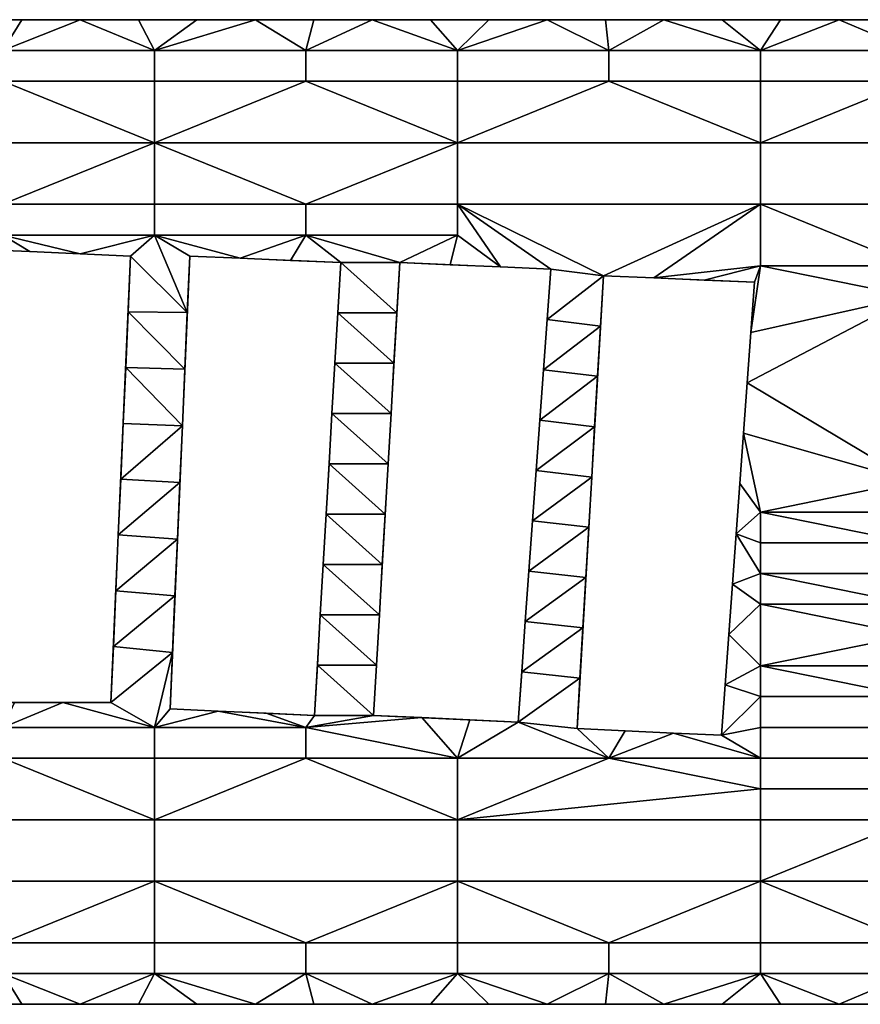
# Model space of a CAD drawing. Extents: x 0 to 1200, y 0 to 150.
# Tile 8 of 10: x 764 to 892, y 0 to 150. Entities that reach past the tile are written whole.
import ezdxf

# ---------------------------------------------------------------- set-up
doc = ezdxf.new("R2010")
doc.units = 0
doc.header["$MEASUREMENT"] = 0
doc.layers.add('DEFAULT', color=7, linetype='Continuous')

msp = doc.modelspace()

# ---------------------------------------------------------------- linework, layer by layer
at = {"color": 7}
for p, q in [((0, 150), (1200, 150)), ((781, 114), (758, 115)), ((778, 46), (781, 114)), ((790, 114), (787, 45)), ((813, 113), (790, 114)), ((809, 44), (813, 113)), ((822, 113), (818, 44)), ((845, 112), (822, 113)), ((840, 43), (845, 112)), ((853, 111), (849, 42)), ((876, 110), (853, 111)), ((871, 41), (876, 110)), ((756, 46), (778, 46)), ((787, 45), (809, 44)), ((818, 44), (840, 43)), ((849, 42), (871, 41)), ((0, 0), (1200, 0))]:
    msp.add_line(p, q, dxfattribs=at)

# ---------------------------------------------------------------- meshes
at = {"layer": 'DEFAULT', "color": 7}
mesh = msp.add_polyface(dxfattribs=at)
corners = [(761.54, 121.88), (784.62, 131.25), (784.62, 121.88), (738.46, 131.25), (784.62, 117.19), (761.54, 117.19), (784.62, 145.31), (784.62, 140.62), (761.54, 140.62), (761.54, 145.31), (782.22, 150), (773.33, 150), (764.44, 150), (755.56, 150), (746.67, 150), (758, 115), (765.67, 114.67), (773.33, 114.33), (781, 114), (749, 117), (746.67, 150), (755.56, 150, 1.98), (755.56, 150), (764.44, 150, 1.98), (764.44, 150), (773.33, 150, 1.98), (773.33, 150), (782.22, 150, 1.98), (782.22, 150), (781, 114), (781, 114, 1.98), (773.33, 114.33), (773.33, 114.33, 1.98), (765.67, 114.67), (765.67, 114.67, 1.98), (758, 115), (758, 115, 1.98), (761.54, 121.88, 1.98), (784.62, 121.88, 1.98), (784.62, 131.25, 1.98), (738.46, 131.25, 1.98), (761.54, 117.19, 1.98), (784.62, 117.19, 1.98), (784.62, 145.31, 1.98), (761.54, 145.31, 1.98), (761.54, 140.62, 1.98), (784.62, 140.62, 1.98), (773.33, 150, 1.98), (764.44, 150, 1.98), (755.56, 150, 1.98), (746.67, 150, 1.98), (758, 115, 1.98), (765.67, 114.67, 1.98), (773.33, 114.33, 1.98), (781, 114, 1.98), (749, 117, 1.98)]
mesh.append_faces([[corners[k] for k in face] for face in [(0, 1, 2), (1, 0, 3), (2, 4, 5, 0), (6, 7, 8, 9), (1, 8, 7), (3, 8, 1), (10, 6, 11), (11, 9, 12), (12, 9, 13), (13, 9, 14), (15, 5, 16), (16, 5, 17), (17, 4, 18), (5, 15, 0), (4, 17, 5), (9, 11, 6), (19, 0, 15), (20, 21, 22), (22, 23, 24), (24, 25, 26), (26, 27, 28), (27, 26, 25), (25, 24, 23), (23, 22, 21), (29, 30, 31), (31, 32, 33), (33, 34, 35), (35, 34, 36), (34, 33, 32), (32, 31, 30), (37, 38, 39), (39, 40, 37), (38, 37, 41, 42), (43, 44, 45, 46), (39, 46, 45), (40, 39, 45), (47, 48, 44), (48, 49, 44), (49, 50, 44), (51, 52, 41), (52, 53, 41), (53, 54, 42), (41, 37, 51), (42, 41, 53), (44, 43, 47), (55, 51, 37)]], dxfattribs={"color": 7})
mesh = msp.add_polyface(dxfattribs=at)
corners = [(784.62, 131.25), (807.69, 121.88), (784.62, 121.88), (830.77, 131.25), (830.77, 121.88), (830.77, 117.19), (807.69, 117.19), (784.62, 117.19), (807.69, 145.31), (807.69, 140.62), (784.62, 140.62), (784.62, 145.31), (830.77, 145.31), (830.77, 140.62), (817.78, 150), (808.89, 150), (800, 150), (791.11, 150), (782.22, 150), (790, 114), (797.67, 113.67), (805.33, 113.33), (813, 113), (822, 113), (782.22, 150), (791.11, 150, 1.98), (791.11, 150), (800, 150, 1.98), (800, 150), (808.89, 150, 1.98), (808.89, 150), (817.78, 150, 1.98), (817.78, 150), (782.22, 150, 1.98), (797.67, 113.67), (797.67, 113.67, 1.98), (790, 114), (790, 114, 1.98), (784.62, 131.25, 1.98), (784.62, 121.88, 1.98), (807.69, 121.88, 1.98), (830.77, 131.25, 1.98), (784.62, 117.19, 1.98), (807.69, 117.19, 1.98), (807.69, 145.31, 1.98), (784.62, 145.31, 1.98), (784.62, 140.62, 1.98), (807.69, 140.62, 1.98), (817.78, 150, 1.98), (808.89, 150, 1.98), (800, 150, 1.98), (791.11, 150, 1.98), (782.22, 150, 1.98), (773.33, 150, 1.98), (790, 114, 1.98), (797.67, 113.67, 1.98), (805.33, 113.33, 1.98), (813, 113, 1.98), (830.77, 145.31, 1.98), (822, 113, 1.98)]
mesh.append_faces([[corners[k] for k in face] for face in [(0, 1, 2), (3, 1, 0), (4, 5, 6, 1), (1, 6, 7, 2), (8, 9, 10, 11), (12, 13, 9, 8), (9, 0, 10), (0, 9, 3), (14, 8, 15), (15, 8, 16), (16, 11, 17), (17, 11, 18), (19, 7, 20), (20, 6, 21), (21, 6, 22), (6, 20, 7), (11, 16, 8), (8, 14, 12), (22, 6, 23), (24, 25, 26), (26, 27, 28), (28, 29, 30), (30, 31, 32), (31, 30, 29), (29, 28, 27), (27, 26, 25), (25, 24, 33), (34, 35, 36), (36, 35, 37), (38, 39, 40), (41, 38, 40), (40, 39, 42, 43), (44, 45, 46, 47), (47, 46, 38), (38, 41, 47), (48, 49, 44), (49, 50, 44), (50, 51, 45), (51, 52, 45), (52, 53, 45), (54, 55, 42), (55, 56, 43), (56, 57, 43), (43, 42, 55), (45, 44, 50), (44, 58, 48), (57, 59, 43)]], dxfattribs={"color": 7})
mesh = msp.add_polyface(dxfattribs=at)
corners = [(807.69, 121.88), (830.77, 131.25), (830.77, 121.88), (807.69, 140.62), (830.77, 140.62), (853.85, 145.31), (853.85, 140.62), (830.77, 145.31), (853.33, 150), (844.44, 150), (835.56, 150), (826.67, 150), (817.78, 150), (822, 113), (830.77, 117.19), (829.67, 112.67), (837.33, 112.33), (845, 112), (807.69, 117.19), (853, 111), (817.78, 150), (817.78, 150, 1.98), (826.67, 150), (826.67, 150, 1.98), (835.56, 150), (844.44, 150, 1.98), (844.44, 150), (853.33, 150, 1.98), (853.33, 150), (835.56, 150, 1.98), (821.56, 105.33, 1.98), (822, 113), (822, 113, 1.98), (845, 112), (845, 112, 1.98), (837.33, 112.33), (837.33, 112.33, 1.98), (829.67, 112.67), (829.67, 112.67, 1.98), (822, 113), (822, 113, 1.98), (807.69, 121.88, 1.98), (830.77, 121.88, 1.98), (830.77, 131.25, 1.98), (807.69, 117.19, 1.98), (830.77, 117.19, 1.98), (830.77, 145.31, 1.98), (807.69, 145.31, 1.98), (807.69, 140.62, 1.98), (830.77, 140.62, 1.98), (853.85, 145.31, 1.98), (853.85, 140.62, 1.98), (853.33, 150, 1.98), (844.44, 150, 1.98), (835.56, 150, 1.98), (826.67, 150, 1.98), (817.78, 150, 1.98), (822, 113, 1.98), (829.67, 112.67, 1.98), (837.33, 112.33, 1.98), (845, 112, 1.98), (853, 111, 1.98)]
mesh.append_faces([[corners[k] for k in face] for face in [(0, 1, 2), (1, 3, 4), (5, 6, 4, 7), (6, 1, 4), (8, 5, 9), (9, 7, 10), (10, 7, 11), (11, 7, 12), (13, 14, 15), (15, 14, 16), (16, 2, 17), (14, 13, 18), (2, 16, 14), (7, 9, 5), (17, 2, 19), (20, 21, 22), (22, 23, 24), (24, 25, 26), (26, 27, 28), (27, 26, 25), (25, 24, 29), (29, 24, 23), (23, 22, 21), (30, 31, 32), (33, 34, 35), (35, 36, 37), (37, 38, 39), (39, 38, 40), (38, 37, 36), (36, 35, 34), (41, 42, 43), (42, 41, 44, 45), (46, 47, 48, 49), (43, 49, 48), (50, 46, 49, 51), (51, 49, 43), (52, 53, 50), (53, 54, 46), (54, 55, 46), (55, 56, 46), (57, 58, 45), (58, 59, 45), (59, 60, 42), (45, 44, 57), (42, 45, 59), (46, 50, 53), (42, 60, 61)]], dxfattribs={"color": 7})
mesh = msp.add_polyface(dxfattribs=at)
corners = [(923.08, 131.25), (923.08, 121.88), (876.92, 121.88), (876.92, 131.25), (830.77, 121.88), (830.77, 131.25), (900, 112.5), (876.92, 112.5), (900, 145.31), (900, 140.62), (876.92, 140.62), (876.92, 145.31), (853.85, 140.62), (853.85, 145.31), (897.78, 150), (888.89, 150), (880, 150), (871.11, 150), (862.22, 150), (853.33, 150), (853, 111), (853.33, 150), (862.22, 150, 1.98), (862.22, 150), (871.11, 150, 1.98), (871.11, 150), (880, 150, 1.98), (880, 150), (888.89, 150, 1.98), (888.89, 150), (897.78, 150, 1.98), (897.78, 150), (906.67, 150, 1.98), (853.33, 150, 1.98), (923.08, 131.25, 1.98), (876.92, 131.25, 1.98), (876.92, 121.88, 1.98), (923.08, 121.88, 1.98), (830.77, 131.25, 1.98), (830.77, 121.88, 1.98), (876.92, 112.5, 1.98), (900, 112.5, 1.98), (900, 145.31, 1.98), (876.92, 145.31, 1.98), (876.92, 140.62, 1.98), (900, 140.62, 1.98), (853.85, 145.31, 1.98), (853.85, 140.62, 1.98), (897.78, 150, 1.98), (888.89, 150, 1.98), (880, 150, 1.98), (871.11, 150, 1.98), (862.22, 150, 1.98), (853.33, 150, 1.98), (853, 111, 1.98)]
mesh.append_faces([[corners[k] for k in face] for face in [(0, 1, 2, 3), (3, 2, 4, 5), (2, 6, 7), (1, 6, 2), (8, 9, 10, 11), (11, 10, 12, 13), (3, 12, 10), (5, 12, 3), (9, 3, 10), (3, 9, 0), (14, 8, 15), (15, 11, 16), (16, 11, 17), (17, 11, 18), (18, 13, 19), (2, 20, 4), (11, 15, 8), (13, 18, 11), (21, 22, 23), (23, 24, 25), (25, 26, 27), (27, 28, 29), (29, 30, 31), (32, 31, 30), (30, 29, 28), (28, 27, 26), (26, 25, 24), (24, 23, 22), (22, 21, 33), (34, 35, 36, 37), (35, 38, 39, 36), (36, 40, 41), (37, 36, 41), (42, 43, 44, 45), (43, 46, 47, 44), (35, 44, 47), (38, 35, 47), (45, 44, 35), (35, 34, 45), (48, 49, 42), (49, 50, 43), (50, 51, 43), (51, 52, 43), (52, 53, 46), (36, 39, 54), (43, 42, 49), (46, 43, 52)]], dxfattribs={"color": 7})
mesh = msp.add_polyface(dxfattribs=at)
corners = [(876.92, 75), (900, 79.69), (900, 75), (876, 110), (876.92, 112.5), (875.44, 102.33), (900, 107.81), (874.89, 94.67), (874.33, 87), (873.78, 79.33), (873.22, 71.67), (853, 111), (876.92, 121.88), (860.67, 110.67), (868.33, 110.33), (900, 112.5), (853, 111), (852.56, 103.33, 1.98), (852.56, 103.33), (852.11, 95.67, 1.98), (853, 111, 1.98), (876, 110), (876, 110, 1.98), (868.33, 110.33), (868.33, 110.33, 1.98), (860.67, 110.67), (860.67, 110.67, 1.98), (853, 111), (853, 111, 1.98), (873.22, 71.67), (873.22, 71.67, 1.98), (873.78, 79.33), (873.78, 79.33, 1.98), (874.33, 87), (874.33, 87, 1.98), (874.89, 94.67), (874.89, 94.67, 1.98), (875.44, 102.33), (875.44, 102.33, 1.98), (876, 110), (876, 110, 1.98), (876.92, 75, 1.98), (900, 75, 1.98), (900, 79.69, 1.98), (853, 111, 1.98), (860.67, 110.67, 1.98), (876.92, 121.88, 1.98), (868.33, 110.33, 1.98), (876.92, 112.5, 1.98), (876, 110, 1.98), (875.44, 102.33, 1.98), (874.89, 94.67, 1.98), (900, 107.81, 1.98), (874.33, 87, 1.98), (873.78, 79.33, 1.98), (873.22, 71.67, 1.98), (900, 112.5, 1.98)]
mesh.append_faces([[corners[k] for k in face] for face in [(0, 1, 2), (3, 4, 5), (5, 6, 7), (7, 1, 8), (8, 0, 9), (9, 0, 10), (11, 12, 13), (13, 4, 14), (14, 4, 3), (0, 8, 1), (6, 4, 15), (4, 13, 12), (4, 6, 5), (6, 1, 7), (16, 17, 18), (19, 18, 17), (17, 16, 20), (21, 22, 23), (23, 24, 25), (25, 26, 27), (27, 26, 28), (26, 25, 24), (24, 23, 22), (29, 30, 31), (31, 32, 33), (33, 34, 35), (35, 36, 37), (37, 38, 39), (39, 38, 40), (38, 37, 36), (36, 35, 34), (34, 33, 32), (32, 31, 30), (41, 42, 43), (44, 45, 46), (45, 47, 48), (47, 49, 48), (49, 50, 48), (50, 51, 52), (51, 53, 43), (53, 54, 41), (54, 55, 41), (41, 43, 53), (52, 56, 48), (48, 46, 45), (48, 50, 52), (52, 51, 43)]], dxfattribs={"color": 7})
mesh = msp.add_polyface(dxfattribs=at)
corners = [(788.5, 79.5), (779.5, 80), (788.88, 88.12), (780.25, 97), (789.25, 96.75), (781, 114), (789.62, 105.38), (780.62, 105.5), (779.88, 88.5), (779.12, 71.5), (756.75, 71.88), (747.12, 73.88), (757, 80.5), (747.5, 82.5), (757.25, 89.12), (747.88, 91.12), (757.5, 97.75), (748.25, 99.75), (757.75, 106.38), (748.62, 108.38), (758, 115), (784.62, 117.19), (758, 115), (757.75, 106.38, 1.98), (757.75, 106.38), (757.5, 97.75, 1.98), (757.5, 97.75), (757.25, 89.12, 1.98), (757.25, 89.12), (757, 80.5, 1.98), (757, 80.5), (756.75, 71.88, 1.98), (756.75, 71.88), (758, 115, 1.98), (779.12, 71.5), (779.5, 80, 1.98), (779.5, 80), (779.88, 88.5, 1.98), (779.88, 88.5), (780.25, 97, 1.98), (780.25, 97), (780.62, 105.5), (780.62, 105.5, 1.98), (781, 114), (781, 114, 1.98), (779.12, 71.5, 1.98), (788.5, 79.5, 1.98), (788.88, 88.12, 1.98), (779.5, 80, 1.98), (789.25, 96.75, 1.98), (780.25, 97, 1.98), (756.75, 71.88, 1.98), (757, 80.5, 1.98), (747.12, 73.88, 1.98), (757.25, 89.12, 1.98), (747.5, 82.5, 1.98), (757.5, 97.75, 1.98), (747.88, 91.12, 1.98), (757.75, 106.38, 1.98), (748.25, 99.75, 1.98), (758, 115, 1.98), (748.62, 108.38, 1.98), (781, 114, 1.98), (780.62, 105.5, 1.98), (789.62, 105.38, 1.98), (779.88, 88.5, 1.98), (779.12, 71.5, 1.98), (784.62, 117.19, 1.98)]
mesh.append_faces([[corners[k] for k in face] for face in [(0, 1, 2), (2, 3, 4), (5, 6, 7), (7, 4, 3), (3, 2, 8), (8, 2, 1), (1, 0, 9), (10, 11, 12), (12, 13, 14), (14, 15, 16), (16, 17, 18), (18, 19, 20), (6, 5, 21), (22, 23, 24), (24, 25, 26), (26, 27, 28), (28, 29, 30), (30, 31, 32), (31, 30, 29), (29, 28, 27), (27, 26, 25), (25, 24, 23), (23, 22, 33), (34, 35, 36), (36, 37, 38), (38, 39, 40), (40, 39, 41), (41, 42, 43), (43, 42, 44), (42, 41, 39), (39, 38, 37), (37, 36, 35), (35, 34, 45), (46, 47, 48), (47, 49, 50), (51, 52, 53), (52, 54, 55), (54, 56, 57), (56, 58, 59), (58, 60, 61), (62, 63, 64), (63, 50, 49), (50, 65, 47), (65, 48, 47), (48, 66, 46), (64, 67, 62)]], dxfattribs={"color": 7})
mesh = msp.add_polyface(dxfattribs=at)
corners = [(819.78, 74.67), (811.22, 82.33), (820.22, 82.33), (811.67, 90), (820.67, 90), (812.11, 97.67), (821.11, 97.67), (812.56, 105.33), (821.56, 105.33), (813, 113), (822, 113), (810.78, 74.67), (789.25, 96.75), (780.62, 105.5), (789.62, 105.38), (784.62, 117.19), (790, 114), (790, 114), (790, 114, 1.98), (789.62, 105.38), (789.62, 105.38, 1.98), (789.25, 96.75), (789.25, 96.75, 1.98), (788.88, 88.12), (788.5, 79.5, 1.98), (788.5, 79.5), (788.12, 70.88, 1.98), (788.88, 88.12, 1.98), (813, 113), (813, 113, 1.98), (805.33, 113.33), (805.33, 113.33, 1.98), (797.67, 113.67), (797.67, 113.67, 1.98), (810.78, 74.67), (811.22, 82.33, 1.98), (811.22, 82.33), (811.67, 90, 1.98), (811.67, 90), (812.11, 97.67), (812.11, 97.67, 1.98), (812.56, 105.33), (812.56, 105.33, 1.98), (813, 113), (813, 113, 1.98), (810.78, 74.67, 1.98), (819.78, 74.67, 1.98), (820.22, 82.33, 1.98), (811.22, 82.33, 1.98), (820.67, 90, 1.98), (811.67, 90, 1.98), (821.11, 97.67, 1.98), (812.11, 97.67, 1.98), (821.56, 105.33, 1.98), (812.56, 105.33, 1.98), (822, 113, 1.98), (813, 113, 1.98), (789.25, 96.75, 1.98), (789.62, 105.38, 1.98), (780.62, 105.5, 1.98), (790, 114, 1.98), (784.62, 117.19, 1.98), (810.78, 74.67, 1.98)]
mesh.append_faces([[corners[k] for k in face] for face in [(0, 1, 2), (2, 3, 4), (4, 5, 6), (6, 7, 8), (8, 9, 10), (9, 8, 7), (7, 6, 5), (5, 4, 3), (3, 2, 1), (1, 0, 11), (12, 13, 14), (14, 15, 16), (17, 18, 19), (19, 20, 21), (21, 22, 23), (23, 24, 25), (26, 25, 24), (24, 23, 27), (27, 23, 22), (22, 21, 20), (20, 19, 18), (28, 29, 30), (30, 31, 32), (33, 32, 31), (31, 30, 29), (34, 35, 36), (36, 37, 38), (38, 37, 39), (39, 40, 41), (41, 42, 43), (43, 42, 44), (42, 41, 40), (40, 39, 37), (37, 36, 35), (35, 34, 45), (46, 47, 48), (47, 49, 50), (49, 51, 52), (51, 53, 54), (53, 55, 56), (57, 58, 59), (58, 60, 61), (56, 54, 53), (54, 52, 51), (52, 50, 49), (50, 48, 47), (48, 62, 46)]], dxfattribs={"color": 7})
mesh = msp.add_polyface(dxfattribs=at)
corners = [(850.78, 72.67), (842.22, 73.67), (851.22, 80.33), (842.78, 81.33), (851.67, 88), (843.33, 89), (852.11, 95.67), (843.89, 96.67), (852.56, 103.33), (844.44, 104.33), (853, 111), (845, 112), (852.56, 103.33), (852.11, 95.67, 1.98), (852.11, 95.67), (851.67, 88), (851.67, 88, 1.98), (851.22, 80.33), (850.78, 72.67, 1.98), (850.78, 72.67), (851.22, 80.33, 1.98), (822, 113), (821.56, 105.33, 1.98), (821.56, 105.33), (821.11, 97.67, 1.98), (821.11, 97.67), (820.67, 90), (820.67, 90, 1.98), (820.22, 82.33), (819.78, 74.67, 1.98), (819.78, 74.67), (820.22, 82.33, 1.98), (842.22, 73.67), (842.78, 81.33, 1.98), (842.78, 81.33), (843.33, 89), (843.33, 89, 1.98), (843.89, 96.67), (843.89, 96.67, 1.98), (844.44, 104.33), (844.44, 104.33, 1.98), (845, 112), (845, 112, 1.98), (842.22, 73.67, 1.98), (850.78, 72.67, 1.98), (851.22, 80.33, 1.98), (842.22, 73.67, 1.98), (851.67, 88, 1.98), (842.78, 81.33, 1.98), (852.11, 95.67, 1.98), (843.33, 89, 1.98), (852.56, 103.33, 1.98), (843.89, 96.67, 1.98), (853, 111, 1.98), (844.44, 104.33, 1.98), (845, 112, 1.98)]
mesh.append_faces([[corners[k] for k in face] for face in [(0, 1, 2), (2, 3, 4), (4, 5, 6), (6, 7, 8), (8, 9, 10), (11, 10, 9), (9, 8, 7), (7, 6, 5), (5, 4, 3), (3, 2, 1), (12, 13, 14), (14, 13, 15), (15, 16, 17), (17, 18, 19), (18, 17, 20), (20, 17, 16), (16, 15, 13), (21, 22, 23), (23, 24, 25), (25, 24, 26), (26, 27, 28), (28, 29, 30), (29, 28, 31), (31, 28, 27), (27, 26, 24), (24, 23, 22), (32, 33, 34), (34, 33, 35), (35, 36, 37), (37, 38, 39), (39, 40, 41), (41, 40, 42), (40, 39, 38), (38, 37, 36), (36, 35, 33), (33, 32, 43), (44, 45, 46), (45, 47, 48), (47, 49, 50), (49, 51, 52), (51, 53, 54), (55, 54, 53), (54, 52, 51), (52, 50, 49), (50, 48, 47), (48, 46, 45)]], dxfattribs={"color": 7})
mesh = msp.add_polyface(dxfattribs=at)
corners = [(787, 45), (784.62, 42.19), (787.38, 53.62), (778.38, 54.5), (787.75, 62.25), (778.75, 63), (788.12, 70.88), (779.12, 71.5), (788.5, 79.5), (778, 46), (770.67, 46), (761.54, 42.19), (763.33, 46), (756, 46), (746, 48), (756.25, 54.62), (746.38, 56.62), (756.5, 63.25), (746.75, 65.25), (756.75, 71.88), (756.75, 71.88), (756.5, 63.25, 1.98), (756.5, 63.25), (756.25, 54.62, 1.98), (756.25, 54.62), (756, 46, 1.98), (756, 46), (756.75, 71.88, 1.98), (778, 46), (778.38, 54.5, 1.98), (778.38, 54.5), (778.75, 63, 1.98), (778.75, 63), (779.12, 71.5, 1.98), (779.12, 71.5), (778, 46, 1.98), (756, 46), (763.33, 46, 1.98), (763.33, 46), (770.67, 46), (770.67, 46, 1.98), (778, 46), (756, 46, 1.98), (778, 46, 1.98), (787, 45, 1.98), (787.38, 53.62, 1.98), (784.62, 42.19, 1.98), (787.75, 62.25, 1.98), (778.38, 54.5, 1.98), (788.12, 70.88, 1.98), (778.75, 63, 1.98), (788.5, 79.5, 1.98), (779.12, 71.5, 1.98), (756, 46, 1.98), (756.25, 54.62, 1.98), (746, 48, 1.98), (756.5, 63.25, 1.98), (746.38, 56.62, 1.98), (756.75, 71.88, 1.98), (746.75, 65.25, 1.98), (778, 46, 1.98), (770.67, 46, 1.98), (763.33, 46, 1.98), (761.54, 42.19, 1.98)]
mesh.append_faces([[corners[k] for k in face] for face in [(0, 1, 2), (2, 3, 4), (4, 5, 6), (6, 7, 8), (9, 1, 10), (10, 11, 12), (12, 11, 13), (7, 6, 5), (5, 4, 3), (3, 2, 9), (13, 14, 15), (15, 16, 17), (17, 18, 19), (1, 9, 2), (20, 21, 22), (22, 23, 24), (24, 25, 26), (25, 24, 23), (23, 22, 21), (21, 20, 27), (28, 29, 30), (30, 31, 32), (32, 33, 34), (33, 32, 31), (31, 30, 29), (29, 28, 35), (36, 37, 38), (38, 37, 39), (39, 40, 41), (42, 37, 36), (41, 40, 43), (40, 39, 37), (44, 45, 46), (45, 47, 48), (47, 49, 50), (49, 51, 52), (53, 54, 55), (54, 56, 57), (56, 58, 59), (52, 50, 49), (50, 48, 47), (48, 60, 45), (60, 61, 46), (61, 62, 63), (62, 53, 63), (46, 45, 60)]], dxfattribs={"color": 7})
mesh = msp.add_polyface(dxfattribs=at)
corners = [(818, 44), (809.44, 51.67), (818.44, 51.67), (809.89, 59.33), (818.89, 59.33), (810.33, 67), (819.33, 67), (810.78, 74.67), (819.78, 74.67), (794.33, 44.67), (784.62, 42.19), (787, 45), (809, 44), (819.78, 74.67), (819.33, 67, 1.98), (819.33, 67), (818.89, 59.33), (818.89, 59.33, 1.98), (818.44, 51.67), (818.44, 51.67, 1.98), (818, 44), (818, 44, 1.98), (819.78, 74.67, 1.98), (788.5, 79.5), (788.12, 70.88, 1.98), (788.12, 70.88), (787.75, 62.25), (787.38, 53.62, 1.98), (787.38, 53.62), (787, 45, 1.98), (787, 45), (787.75, 62.25, 1.98), (809, 44), (809, 44, 1.98), (809.44, 51.67), (809.44, 51.67, 1.98), (809.89, 59.33), (809.89, 59.33, 1.98), (810.33, 67), (810.78, 74.67, 1.98), (810.78, 74.67), (810.33, 67, 1.98), (787, 45), (794.33, 44.67, 1.98), (794.33, 44.67), (801.67, 44.33, 1.98), (801.67, 44.33), (809, 44), (787, 45, 1.98), (809, 44, 1.98), (818, 44, 1.98), (818.44, 51.67, 1.98), (809.44, 51.67, 1.98), (818.89, 59.33, 1.98), (809.89, 59.33, 1.98), (819.33, 67, 1.98), (810.33, 67, 1.98), (819.78, 74.67, 1.98), (810.78, 74.67, 1.98), (809, 44, 1.98), (794.33, 44.67, 1.98), (787, 45, 1.98), (784.62, 42.19, 1.98)]
mesh.append_faces([[corners[k] for k in face] for face in [(0, 1, 2), (2, 3, 4), (4, 5, 6), (6, 7, 8), (9, 10, 11), (7, 6, 5), (5, 4, 3), (3, 2, 1), (1, 0, 12), (13, 14, 15), (15, 14, 16), (16, 17, 18), (18, 19, 20), (20, 19, 21), (19, 18, 17), (17, 16, 14), (14, 13, 22), (23, 24, 25), (25, 24, 26), (26, 27, 28), (28, 29, 30), (29, 28, 27), (27, 26, 31), (31, 26, 24), (32, 33, 34), (34, 35, 36), (36, 37, 38), (38, 39, 40), (39, 38, 41), (41, 38, 37), (37, 36, 35), (35, 34, 33), (42, 43, 44), (44, 45, 46), (46, 45, 47), (48, 43, 42), (47, 45, 49), (45, 44, 43), (50, 51, 52), (51, 53, 54), (53, 55, 56), (55, 57, 58), (58, 56, 55), (56, 54, 53), (54, 52, 51), (52, 59, 50), (60, 61, 62)]], dxfattribs={"color": 7})
mesh = msp.add_polyface(dxfattribs=at)
corners = [(876.92, 51.56), (900, 56.25), (900, 51.56), (900, 46.88), (900, 42.19), (876.92, 42.19), (876.92, 46.88), (900, 70.31), (900, 65.62), (876.92, 65.62), (876.92, 70.31), (876.92, 60.94), (900, 60.94), (873.22, 71.67), (872.67, 64), (872.11, 56.33), (871.56, 48.67), (871, 41), (876.92, 75), (900, 75), (871.56, 48.67), (871.56, 48.67, 1.98), (872.11, 56.33), (872.11, 56.33, 1.98), (872.67, 64), (872.67, 64, 1.98), (873.22, 71.67), (873.22, 71.67, 1.98), (871, 41, 1.98), (876.92, 51.56, 1.98), (900, 51.56, 1.98), (900, 56.25, 1.98), (900, 46.88, 1.98), (876.92, 46.88, 1.98), (876.92, 42.19, 1.98), (900, 42.19, 1.98), (900, 70.31, 1.98), (876.92, 70.31, 1.98), (876.92, 65.62, 1.98), (900, 65.62, 1.98), (900, 60.94, 1.98), (876.92, 60.94, 1.98), (873.22, 71.67, 1.98), (872.67, 64, 1.98), (872.11, 56.33, 1.98), (871.56, 48.67, 1.98), (871, 41, 1.98), (876.92, 75, 1.98), (900, 75, 1.98)]
mesh.append_faces([[corners[k] for k in face] for face in [(0, 1, 2), (3, 4, 5, 6), (7, 8, 9, 10), (1, 11, 12), (13, 9, 14), (14, 11, 15), (15, 0, 16), (16, 6, 17), (2, 3, 0), (0, 11, 1), (6, 0, 3), (10, 18, 7), (9, 13, 10), (8, 12, 9), (11, 9, 12), (19, 7, 18), (18, 10, 13), (9, 11, 14), (11, 0, 15), (0, 6, 16), (20, 21, 22), (22, 23, 24), (24, 25, 26), (27, 26, 25), (25, 24, 23), (23, 22, 21), (21, 20, 28), (29, 30, 31), (32, 33, 34, 35), (36, 37, 38, 39), (31, 40, 41), (42, 43, 38), (43, 44, 41), (44, 45, 29), (45, 46, 33), (30, 29, 32), (29, 31, 41), (33, 32, 29), (37, 36, 47), (38, 37, 42), (39, 38, 40), (41, 40, 38), (48, 47, 36), (47, 42, 37), (38, 43, 41), (41, 44, 29), (29, 45, 33)]], dxfattribs={"color": 7})
mesh = msp.add_polyface(dxfattribs=at)
corners = [(849, 42), (840, 43), (849.44, 49.67), (840.56, 50.67), (849.89, 57.33), (841.11, 58.33), (850.33, 65), (841.67, 66), (850.78, 72.67), (830.77, 37.5), (832.67, 43.33), (825.33, 43.67), (842.22, 73.67), (853.85, 37.5), (850.78, 72.67), (850.33, 65, 1.98), (850.33, 65), (849.89, 57.33), (849.89, 57.33, 1.98), (849.44, 49.67), (849.44, 49.67, 1.98), (849, 42), (849, 42, 1.98), (850.78, 72.67, 1.98), (849, 42), (856.33, 41.67, 1.98), (856.33, 41.67), (863.67, 41.33, 1.98), (863.67, 41.33), (849, 42, 1.98), (871, 41, 1.98), (840, 43), (840, 43, 1.98), (840.56, 50.67), (840.56, 50.67, 1.98), (841.11, 58.33), (841.11, 58.33, 1.98), (841.67, 66), (842.22, 73.67, 1.98), (842.22, 73.67), (841.67, 66, 1.98), (825.33, 43.67), (832.67, 43.33, 1.98), (832.67, 43.33), (840, 43, 1.98), (840, 43), (825.33, 43.67, 1.98), (849, 42, 1.98), (849.44, 49.67, 1.98), (840, 43, 1.98), (849.89, 57.33, 1.98), (840.56, 50.67, 1.98), (850.33, 65, 1.98), (841.11, 58.33, 1.98), (850.78, 72.67, 1.98), (841.67, 66, 1.98), (842.22, 73.67, 1.98), (832.67, 43.33, 1.98), (830.77, 37.5, 1.98), (825.33, 43.67, 1.98), (853.85, 37.5, 1.98)]
mesh.append_faces([[corners[k] for k in face] for face in [(0, 1, 2), (2, 3, 4), (4, 5, 6), (6, 7, 8), (1, 9, 10), (10, 9, 11), (12, 8, 7), (7, 6, 5), (5, 4, 3), (3, 2, 1), (13, 1, 0), (14, 15, 16), (16, 15, 17), (17, 18, 19), (19, 20, 21), (21, 20, 22), (20, 19, 18), (18, 17, 15), (15, 14, 23), (24, 25, 26), (26, 27, 28), (29, 25, 24), (30, 28, 27), (27, 26, 25), (31, 32, 33), (33, 34, 35), (35, 36, 37), (37, 38, 39), (38, 37, 40), (40, 37, 36), (36, 35, 34), (34, 33, 32), (41, 42, 43), (43, 44, 45), (44, 43, 42), (42, 41, 46), (47, 48, 49), (48, 50, 51), (50, 52, 53), (52, 54, 55), (56, 55, 54), (55, 53, 52), (53, 51, 50), (51, 49, 48), (49, 57, 58), (57, 59, 58), (47, 49, 60)]], dxfattribs={"color": 7})
mesh = msp.add_polyface(dxfattribs=at)
corners = [(876.92, 18.75), (900, 9.38), (876.92, 9.38), (923.08, 18.75), (853.85, 9.38), (900, 4.69), (876.92, 4.69), (900, 37.5), (900, 32.81), (876.92, 32.81), (876.92, 37.5), (900, 28.12), (876.92, 28.12), (853.85, 37.5), (900, 42.19), (876.92, 42.19), (862.22, 0), (871.11, 0), (880, 0), (888.89, 0), (897.78, 0), (906.67, 0), (871, 41), (863.67, 41.33), (876.92, 46.88), (906.67, 0), (897.78, 0, 1.98), (897.78, 0), (888.89, 0), (888.89, 0, 1.98), (880, 0), (880, 0, 1.98), (871.11, 0), (871.11, 0, 1.98), (862.22, 0), (871, 41), (871, 41, 1.98), (871.56, 48.67), (863.67, 41.33), (871, 41, 1.98), (871, 41), (876.92, 18.75, 1.98), (876.92, 9.38, 1.98), (900, 9.38, 1.98), (923.08, 18.75, 1.98), (853.85, 9.38, 1.98), (876.92, 4.69, 1.98), (900, 4.69, 1.98), (900, 37.5, 1.98), (876.92, 37.5, 1.98), (876.92, 32.81, 1.98), (900, 32.81, 1.98), (876.92, 28.12, 1.98), (900, 28.12, 1.98), (853.85, 37.5, 1.98), (900, 42.19, 1.98), (876.92, 42.19, 1.98), (862.22, 0, 1.98), (871.11, 0, 1.98), (880, 0, 1.98), (888.89, 0, 1.98), (897.78, 0, 1.98), (871, 41, 1.98), (863.67, 41.33, 1.98), (876.92, 46.88, 1.98)]
mesh.append_faces([[corners[k] for k in face] for face in [(0, 1, 2), (3, 1, 0), (4, 0, 2), (1, 5, 6, 2), (7, 8, 9, 10), (8, 11, 12, 9), (9, 13, 10), (11, 0, 12), (0, 11, 3), (14, 7, 10, 15), (16, 6, 17), (17, 6, 18), (18, 6, 19), (19, 5, 20), (20, 5, 21), (22, 10, 23), (5, 19, 6), (15, 22, 24), (10, 22, 15), (25, 26, 27), (27, 26, 28), (28, 29, 30), (30, 31, 32), (32, 33, 34), (33, 32, 31), (31, 30, 29), (29, 28, 26), (35, 36, 37), (38, 39, 40), (41, 42, 43), (44, 41, 43), (45, 42, 41), (43, 42, 46, 47), (48, 49, 50, 51), (51, 50, 52, 53), (50, 49, 54), (53, 52, 41), (41, 44, 53), (55, 56, 49, 48), (57, 58, 46), (58, 59, 46), (59, 60, 46), (60, 61, 47), (62, 63, 49), (47, 46, 60), (56, 64, 62), (49, 56, 62)]], dxfattribs={"color": 7})
mesh = msp.add_polyface(dxfattribs=at)
corners = [(784.62, 18.75), (807.69, 9.38), (784.62, 9.38), (761.54, 9.38), (738.46, 18.75), (784.62, 4.69), (761.54, 4.69), (807.69, 37.5), (784.62, 28.12), (784.62, 37.5), (761.54, 37.5), (738.46, 28.12), (784.62, 42.19), (761.54, 42.19), (746.67, 0), (755.56, 0), (764.44, 0), (773.33, 0), (782.22, 0), (791.11, 0), (800, 0), (770.67, 46), (794.33, 44.67), (807.69, 42.19), (800, 0), (791.11, 0, 1.98), (791.11, 0), (782.22, 0, 1.98), (782.22, 0), (773.33, 0, 1.98), (773.33, 0), (764.44, 0, 1.98), (764.44, 0), (755.56, 0, 1.98), (755.56, 0), (746.67, 0, 1.98), (784.62, 18.75, 1.98), (784.62, 9.38, 1.98), (807.69, 9.38, 1.98), (761.54, 9.38, 1.98), (738.46, 18.75, 1.98), (761.54, 4.69, 1.98), (784.62, 4.69, 1.98), (807.69, 37.5, 1.98), (784.62, 37.5, 1.98), (784.62, 28.12, 1.98), (761.54, 37.5, 1.98), (738.46, 28.12, 1.98), (784.62, 42.19, 1.98), (761.54, 42.19, 1.98), (746.67, 0, 1.98), (755.56, 0, 1.98), (764.44, 0, 1.98), (773.33, 0, 1.98), (782.22, 0, 1.98), (791.11, 0, 1.98), (800, 0, 1.98), (738.46, 42.19, 1.98), (756, 46, 1.98), (770.67, 46, 1.98)]
mesh.append_faces([[corners[k] for k in face] for face in [(0, 1, 2), (3, 0, 2), (0, 3, 4), (2, 5, 6, 3), (7, 8, 9), (8, 10, 9), (11, 10, 8), (8, 0, 4, 11), (12, 9, 10, 13), (14, 6, 15), (15, 6, 16), (16, 6, 17), (17, 5, 18), (18, 5, 19), (19, 5, 20), (5, 17, 6), (13, 21, 12), (12, 22, 23), (24, 25, 26), (26, 27, 28), (28, 29, 30), (30, 31, 32), (32, 33, 34), (35, 34, 33), (33, 32, 31), (31, 30, 29), (29, 28, 27), (27, 26, 25), (36, 37, 38), (39, 37, 36), (36, 40, 39), (37, 39, 41, 42), (43, 44, 45), (45, 44, 46), (47, 45, 46), (45, 47, 40, 36), (48, 49, 46, 44), (50, 51, 41), (51, 52, 41), (52, 53, 41), (53, 54, 42), (54, 55, 42), (55, 56, 42), (42, 41, 53), (57, 49, 58), (49, 48, 59)]], dxfattribs={"color": 7})
mesh = msp.add_polyface(dxfattribs=at)
corners = [(807.69, 9.38), (830.77, 18.75), (830.77, 9.38), (784.62, 18.75), (830.77, 4.69), (807.69, 4.69), (784.62, 4.69), (784.62, 9.38), (830.77, 28.12), (807.69, 37.5), (830.77, 37.5), (784.62, 28.12), (807.69, 42.19), (784.62, 37.5), (784.62, 42.19), (800, 0), (808.89, 0), (817.78, 0), (826.67, 0), (825.33, 43.67), (818, 44), (809, 44), (801.67, 44.33), (794.33, 44.67), (826.67, 0), (817.78, 0, 1.98), (817.78, 0), (808.89, 0, 1.98), (808.89, 0), (800, 0, 1.98), (800, 0), (791.11, 0, 1.98), (826.67, 0, 1.98), (818, 44), (825.33, 43.67, 1.98), (825.33, 43.67), (818, 44, 1.98), (807.69, 9.38, 1.98), (830.77, 9.38, 1.98), (830.77, 18.75, 1.98), (784.62, 18.75, 1.98), (807.69, 4.69, 1.98), (830.77, 4.69, 1.98), (784.62, 9.38, 1.98), (784.62, 4.69, 1.98), (830.77, 28.12, 1.98), (830.77, 37.5, 1.98), (807.69, 37.5, 1.98), (784.62, 28.12, 1.98), (807.69, 42.19, 1.98), (784.62, 42.19, 1.98), (784.62, 37.5, 1.98), (800, 0, 1.98), (808.89, 0, 1.98), (817.78, 0, 1.98), (825.33, 43.67, 1.98), (818, 44, 1.98), (809, 44, 1.98), (801.67, 44.33, 1.98), (794.33, 44.67, 1.98)]
mesh.append_faces([[corners[k] for k in face] for face in [(0, 1, 2), (1, 0, 3), (2, 4, 5, 0), (0, 5, 6, 7), (8, 9, 10), (11, 9, 8), (8, 1, 3, 11), (12, 9, 13, 14), (12, 10, 9), (15, 5, 16), (16, 5, 17), (17, 4, 18), (19, 12, 20), (21, 12, 22), (22, 12, 23), (4, 17, 5), (5, 15, 6), (12, 19, 10), (12, 21, 20), (24, 25, 26), (26, 27, 28), (28, 29, 30), (31, 30, 29), (29, 28, 27), (27, 26, 25), (25, 24, 32), (33, 34, 35), (36, 34, 33), (37, 38, 39), (39, 40, 37), (38, 37, 41, 42), (37, 43, 44, 41), (45, 46, 47), (48, 45, 47), (45, 48, 40, 39), (49, 50, 51, 47), (49, 47, 46), (52, 53, 41), (53, 54, 41), (55, 56, 49), (57, 58, 49), (58, 59, 49), (42, 41, 54), (41, 44, 52), (50, 49, 59), (49, 46, 55), (49, 56, 57)]], dxfattribs={"color": 7})
mesh = msp.add_polyface(dxfattribs=at)
corners = [(830.77, 18.75), (853.85, 9.38), (830.77, 9.38), (876.92, 18.75), (876.92, 9.38), (876.92, 4.69), (853.85, 4.69), (830.77, 4.69), (853.85, 37.5), (830.77, 28.12), (830.77, 37.5), (876.92, 32.81), (876.92, 28.12), (826.67, 0), (835.56, 0), (844.44, 0), (853.33, 0), (862.22, 0), (863.67, 41.33), (856.33, 41.67), (849, 42), (876.92, 37.5), (840, 43), (862.22, 0), (853.33, 0, 1.98), (853.33, 0), (844.44, 0, 1.98), (844.44, 0), (835.56, 0, 1.98), (835.56, 0), (826.67, 0, 1.98), (826.67, 0), (862.22, 0, 1.98), (871.11, 0, 1.98), (830.77, 18.75, 1.98), (830.77, 9.38, 1.98), (853.85, 9.38, 1.98), (876.92, 18.75, 1.98), (876.92, 9.38, 1.98), (853.85, 4.69, 1.98), (876.92, 4.69, 1.98), (830.77, 4.69, 1.98), (853.85, 37.5, 1.98), (830.77, 37.5, 1.98), (830.77, 28.12, 1.98), (876.92, 28.12, 1.98), (876.92, 32.81, 1.98), (817.78, 0, 1.98), (826.67, 0, 1.98), (835.56, 0, 1.98), (844.44, 0, 1.98), (853.33, 0, 1.98), (862.22, 0, 1.98), (863.67, 41.33, 1.98), (856.33, 41.67, 1.98), (849, 42, 1.98), (876.92, 37.5, 1.98), (840, 43, 1.98)]
mesh.append_faces([[corners[k] for k in face] for face in [(0, 1, 2), (3, 1, 0), (4, 5, 6, 1), (1, 6, 7, 2), (8, 9, 10), (9, 11, 12), (11, 9, 8), (12, 3, 0, 9), (13, 7, 14), (14, 7, 15), (15, 6, 16), (16, 6, 17), (18, 8, 19), (19, 8, 20), (5, 17, 6), (6, 15, 7), (8, 18, 21), (10, 22, 8), (23, 24, 25), (25, 26, 27), (27, 28, 29), (29, 30, 31), (30, 29, 28), (28, 27, 26), (26, 25, 24), (24, 23, 32), (32, 23, 33), (34, 35, 36), (37, 34, 36), (38, 36, 39, 40), (36, 35, 41, 39), (42, 43, 44), (44, 45, 46), (46, 42, 44), (45, 44, 34, 37), (47, 48, 41), (48, 49, 41), (49, 50, 41), (50, 51, 39), (51, 52, 39), (53, 54, 42), (54, 55, 42), (40, 39, 52), (39, 41, 50), (42, 56, 53), (43, 42, 57)]], dxfattribs={"color": 7})

doc.saveas('drawing.dxf')
